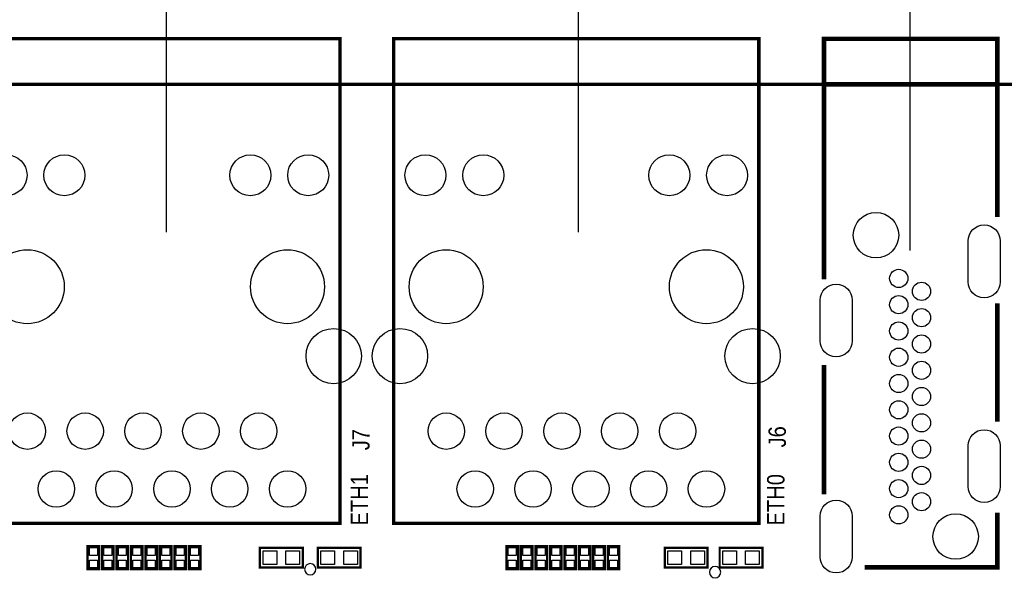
# Model space of a CAD drawing. Extents: x -28 to 211, y -50 to 129.
# Tile 7 of 18: x 47 to 90, y 74 to 99. Entities that reach past the tile are written whole.
import ezdxf

# ---------------------------------------------------------------- set-up
doc = ezdxf.new("R2010")
doc.units = 0
for name, color, linetype in [('BG_DIMEMSION_TOP', 161, 'CONTINUOUS'), ('BG_OUTLINE', 12, 'CONTINUOUS'), ('BG_SILKSCREEN_TOP', 7, 'CONTINUOUS'), ('PG_SILKSCREEN_TOP', 253, 'CONTINUOUS'), ('PIN_TOP', 92, 'CONTINUOUS')]:
    doc.layers.add(name, color=color, linetype=linetype)

msp = doc.modelspace()

# ---------------------------------------------------------------- linework, layer by layer
at = {"layer": 'BG_DIMEMSION_TOP'}
for points in [[(85.785985, 88.688189), (85.785985, 129.118893)], [(71.211491, 89.499999), (71.211491, 122.768893)], [(53.121509, 89.499999), (53.121509, 116.799893)]]:
    msp.add_lwpolyline(points, dxfattribs=at)
at = {"layer": 'BG_OUTLINE', "const_width": 0.1524}
msp.add_lwpolyline([(0, 2.999994), (0, 92.999992, -0.414214), (2.999994, 95.999986), (170.000016, 95.999986, -0.414214), (173.00001, 92.999992), (173.00001, 2.999994, -0.414214), (170.000016, 0), (2.999994, 0, -0.414214), (0, 2.999994)], format="xyb", dxfattribs=at)
at = {"layer": 'PG_SILKSCREEN_TOP'}
for points, const_width in [([(44.700012, 98.000109), (44.700012, 96.000113), (60.740011, 96.000113), (60.740011, 76.700101), (44.700012, 76.700101), (44.700012, 98.000109), (60.740011, 98.000109), (60.740011, 96.000113)], 0.150012), ([(63.100001, 98.000109), (63.100001, 96.000113), (79.139999, 96.000113), (79.139999, 76.700101), (63.100001, 76.700101), (63.100001, 98.000109), (79.139999, 98.000109), (79.139999, 96.000113)], 0.150012), ([(81.999988, 98.000007), (81.999988, 95.999986), (89.619988, 95.999986), (89.619988, 98.000007), (81.999988, 98.000007), (81.999988, 87.420907)], 0.2), ([(89.619988, 98.000007), (89.619988, 90.164107)], 0.2), ([(89.619988, 81.1641), (89.619988, 86.364089)], 0.2), ([(81.999988, 77.974901), (81.999988, 83.652995)], 0.2), ([(83.786091, 74.758702), (89.619176, 74.758702), (89.619176, 77.164108)], 0.2), ([(50.165, 74.676), (50.165, 75.692), (49.657, 75.692), (49.657, 74.676), (50.165, 74.676)], 0.1016), ([(50.8, 74.676), (50.8, 75.692), (50.292, 75.692), (50.292, 74.676), (50.8, 74.676)], 0.1016), ([(51.435, 74.676), (51.435, 75.692), (50.927, 75.692), (50.927, 74.676), (51.435, 74.676)], 0.1016), ([(52.07, 74.676), (52.07, 75.692), (51.562, 75.692), (51.562, 74.676), (52.07, 74.676)], 0.1016), ([(52.705, 74.676), (52.705, 75.692), (52.197, 75.692), (52.197, 74.676), (52.705, 74.676)], 0.1016), ([(53.34, 74.676), (53.34, 75.692), (52.832, 75.692), (52.832, 74.676), (53.34, 74.676)], 0.1016), ([(53.975, 74.676), (53.975, 75.692), (53.467, 75.692), (53.467, 74.676), (53.975, 74.676)], 0.1016), ([(54.61, 74.676), (54.61, 75.692), (54.102, 75.692), (54.102, 74.676), (54.61, 74.676)], 0.1016), ([(68.564989, 74.676), (68.564989, 75.692), (68.056989, 75.692), (68.056989, 74.676), (68.564989, 74.676)], 0.1016), ([(69.199989, 74.676), (69.199989, 75.692), (68.691989, 75.692), (68.691989, 74.676), (69.199989, 74.676)], 0.1016), ([(69.834989, 74.676), (69.834989, 75.692), (69.326989, 75.692), (69.326989, 74.676), (69.834989, 74.676)], 0.1016), ([(70.469989, 74.676), (70.469989, 75.692), (69.961989, 75.692), (69.961989, 74.676), (70.469989, 74.676)], 0.1016), ([(71.104989, 74.676), (71.104989, 75.692), (70.596989, 75.692), (70.596989, 74.676), (71.104989, 74.676)], 0.1016), ([(71.739989, 74.676), (71.739989, 75.692), (71.231989, 75.692), (71.231989, 74.676), (71.739989, 74.676)], 0.1016), ([(72.374989, 74.676), (72.374989, 75.692), (71.866989, 75.692), (71.866989, 74.676), (72.374989, 74.676)], 0.1016), ([(73.009989, 74.676), (73.009989, 75.692), (72.501989, 75.692), (72.501989, 74.676), (73.009989, 74.676)], 0.1016), ([(57.2262, 75.6158), (59.1058, 75.6158), (59.1058, 74.7522), (57.2262, 74.7522), (57.2262, 75.6158)], 0.1016), ([(59.7662, 75.6158), (61.6458, 75.6158), (61.6458, 74.7522), (59.7662, 74.7522), (59.7662, 75.6158)], 0.1016), ([(75.0062, 75.6158), (76.8858, 75.6158), (76.8858, 74.7522), (75.0062, 74.7522), (75.0062, 75.6158)], 0.1016), ([(77.4192, 75.6158), (79.2988, 75.6158), (79.2988, 74.7522), (77.4192, 74.7522), (77.4192, 75.6158)], 0.1016)]:
    msp.add_lwpolyline(points, dxfattribs=dict(at, const_width=const_width))
for points in [[(59.685987, 74.676, 1), (59.186006, 74.676005, 1)], [(77.465987, 74.549, 1), (76.966006, 74.549005, 1)]]:
    msp.add_lwpolyline(points, format="xyb", close=True, dxfattribs=at)
at = {"layer": 'PIN_TOP'}
for points in [[(89.73599, 89.114351), (89.73599, 87.314456, -1), (88.335993, 87.314456), (88.335993, 89.114351, -1)], [(83.235876, 86.514153), (83.235876, 84.714258, -1), (81.835879, 84.714258), (81.835879, 86.514153, -1)], [(89.73599, 80.114038), (89.73599, 78.314144, -1), (88.335993, 78.314144), (88.335993, 80.114038, -1)], [(83.235876, 77.014045), (83.235876, 75.21415, -1), (81.835879, 75.21415), (81.835879, 77.014045, -1)]]:
    msp.add_lwpolyline(points, format="xyb", close=True, dxfattribs=at)
for points in [[(50.086006, 75.284076), (49.735994, 75.284076), (49.735994, 75.634088), (50.086006, 75.634088)], [(50.721006, 75.284076), (50.370994, 75.284076), (50.370994, 75.634088), (50.721006, 75.634088)], [(51.356006, 75.284076), (51.005994, 75.284076), (51.005994, 75.634088), (51.356006, 75.634088)], [(51.991006, 75.284076), (51.640994, 75.284076), (51.640994, 75.634088), (51.991006, 75.634088)], [(52.626006, 75.284076), (52.275994, 75.284076), (52.275994, 75.634088), (52.626006, 75.634088)], [(53.261006, 75.284076), (52.910994, 75.284076), (52.910994, 75.634088), (53.261006, 75.634088)], [(53.896006, 75.284076), (53.545994, 75.284076), (53.545994, 75.634088), (53.896006, 75.634088)], [(54.531006, 75.284076), (54.180994, 75.284076), (54.180994, 75.634088), (54.531006, 75.634088)], [(57.366433, 74.884305), (57.366433, 75.483695), (57.965823, 75.483695), (57.965823, 74.884305)], [(58.366177, 74.884305), (58.366177, 75.483695), (58.965567, 75.483695), (58.965567, 74.884305)], [(59.906433, 74.884305), (59.906433, 75.483695), (60.505823, 75.483695), (60.505823, 74.884305)], [(60.906177, 74.884305), (60.906177, 75.483695), (61.505567, 75.483695), (61.505567, 74.884305)], [(68.485995, 75.284076), (68.135983, 75.284076), (68.135983, 75.634088), (68.485995, 75.634088)], [(69.120995, 75.284076), (68.770983, 75.284076), (68.770983, 75.634088), (69.120995, 75.634088)], [(69.755995, 75.284076), (69.405983, 75.284076), (69.405983, 75.634088), (69.755995, 75.634088)], [(70.390995, 75.284076), (70.040983, 75.284076), (70.040983, 75.634088), (70.390995, 75.634088)], [(71.025995, 75.284076), (70.675983, 75.284076), (70.675983, 75.634088), (71.025995, 75.634088)], [(71.660995, 75.284076), (71.310983, 75.284076), (71.310983, 75.634088), (71.660995, 75.634088)], [(72.295995, 75.284076), (71.945983, 75.284076), (71.945983, 75.634088), (72.295995, 75.634088)], [(72.930995, 75.284076), (72.580983, 75.284076), (72.580983, 75.634088), (72.930995, 75.634088)], [(75.146433, 74.884305), (75.146433, 75.483695), (75.745823, 75.483695), (75.745823, 74.884305)], [(76.146177, 74.884305), (76.146177, 75.483695), (76.745567, 75.483695), (76.745567, 74.884305)], [(77.559433, 74.884305), (77.559433, 75.483695), (78.158823, 75.483695), (78.158823, 74.884305)], [(78.559177, 74.884305), (78.559177, 75.483695), (79.158567, 75.483695), (79.158567, 74.884305)], [(50.086006, 74.733912), (49.735994, 74.733912), (49.735994, 75.083924), (50.086006, 75.083924)], [(50.721006, 74.733912), (50.370994, 74.733912), (50.370994, 75.083924), (50.721006, 75.083924)], [(51.356006, 74.733912), (51.005994, 74.733912), (51.005994, 75.083924), (51.356006, 75.083924)], [(51.991006, 74.733912), (51.640994, 74.733912), (51.640994, 75.083924), (51.991006, 75.083924)], [(52.626006, 74.733912), (52.275994, 74.733912), (52.275994, 75.083924), (52.626006, 75.083924)], [(53.261006, 74.733912), (52.910994, 74.733912), (52.910994, 75.083924), (53.261006, 75.083924)], [(53.896006, 74.733912), (53.545994, 74.733912), (53.545994, 75.083924), (53.896006, 75.083924)], [(54.531006, 74.733912), (54.180994, 74.733912), (54.180994, 75.083924), (54.531006, 75.083924)], [(68.485995, 74.733912), (68.135983, 74.733912), (68.135983, 75.083924), (68.485995, 75.083924)], [(69.120995, 74.733912), (68.770983, 74.733912), (68.770983, 75.083924), (69.120995, 75.083924)], [(69.755995, 74.733912), (69.405983, 74.733912), (69.405983, 75.083924), (69.755995, 75.083924)], [(70.390995, 74.733912), (70.040983, 74.733912), (70.040983, 75.083924), (70.390995, 75.083924)], [(71.025995, 74.733912), (70.675983, 74.733912), (70.675983, 75.083924), (71.025995, 75.083924)], [(71.660995, 74.733912), (71.310983, 74.733912), (71.310983, 75.083924), (71.660995, 75.083924)], [(72.295995, 74.733912), (71.945983, 74.733912), (71.945983, 75.083924), (72.295995, 75.083924)], [(72.930995, 74.733912), (72.580983, 74.733912), (72.580983, 75.083924), (72.930995, 75.083924)]]:
    msp.add_lwpolyline(points, close=True, dxfattribs=at)
for centre, radius in [((46.094904, 92.000299), 0.899998), ((48.634904, 92.000299), 0.899998), ((56.805119, 92.000299), 0.899998), ((59.345119, 92.000299), 0.899998), ((64.494893, 92.000299), 0.899998), ((67.034893, 92.000299), 0.899998), ((75.205107, 92.000299), 0.899998), ((77.745107, 92.000299), 0.899998), ((84.285988, 89.364007), 0.999503), ((47.005011, 87.100105), 1.625003), ((58.435011, 87.100105), 1.625003), ((65.405, 87.100105), 1.625003), ((76.835, 87.100105), 1.625003), ((85.285986, 87.464087), 0.399999), ((86.285984, 86.895407), 0.399999), ((85.285986, 86.309098), 0.399999), ((86.285984, 85.739097), 0.399999), ((60.465005, 84.050099), 1.214996), ((63.375007, 84.050099), 1.214996), ((78.864993, 84.050099), 1.214996), ((85.285986, 85.154186), 0.399999), ((86.285984, 84.583194), 0.399999), ((85.285986, 83.999197), 0.399999), ((86.285984, 83.427189), 0.399999), ((85.285986, 82.84431), 0.399999), ((86.285984, 82.271286), 0.399999), ((85.285986, 81.689092), 0.399999), ((47.010117, 80.750105), 0.799998), ((49.550117, 80.750105), 0.799998), ((52.090117, 80.750105), 0.799998), ((54.630117, 80.750105), 0.799998), ((57.170117, 80.750105), 0.799998), ((65.410105, 80.750105), 0.799998), ((67.950105, 80.750105), 0.799998), ((70.490105, 80.750105), 0.799998), ((73.030105, 80.750105), 0.799998), ((75.570105, 80.750105), 0.799998), ((86.285984, 81.115306), 0.399999), ((85.285986, 80.534205), 0.399999), ((86.285984, 79.959403), 0.399999), ((85.285986, 79.378988), 0.399999), ((86.285984, 78.803195), 0.399999), ((48.280117, 78.210105), 0.799998), ((50.820117, 78.210105), 0.799998), ((53.360117, 78.210105), 0.799998), ((55.900117, 78.210105), 0.799998), ((58.440117, 78.210105), 0.799998), ((66.680105, 78.210105), 0.799998), ((69.220105, 78.210105), 0.799998), ((71.760105, 78.210105), 0.799998), ((74.300105, 78.210105), 0.799998), ((76.840105, 78.210105), 0.799998), ((85.285986, 78.224304), 0.399999), ((86.285984, 77.64719), 0.399999), ((85.285986, 77.069391), 0.399999), ((87.786083, 76.114097), 0.999503)]:
    msp.add_circle(centre, radius, dxfattribs=at)

# ---------------------------------------------------------------- texts
at = {"layer": 'BG_SILKSCREEN_TOP', "width": 0.866667}
for s, p in [('J6', (80.3275, 80.0354)), ('J7', (62.0395, 79.9084)), ('ETH1', (61.976, 76.6064)), ('ETH0', (80.264, 76.6064))]:
    msp.add_text(s, height=0.762, rotation=90, dxfattribs=at).set_placement(p)

doc.saveas('drawing.dxf')
